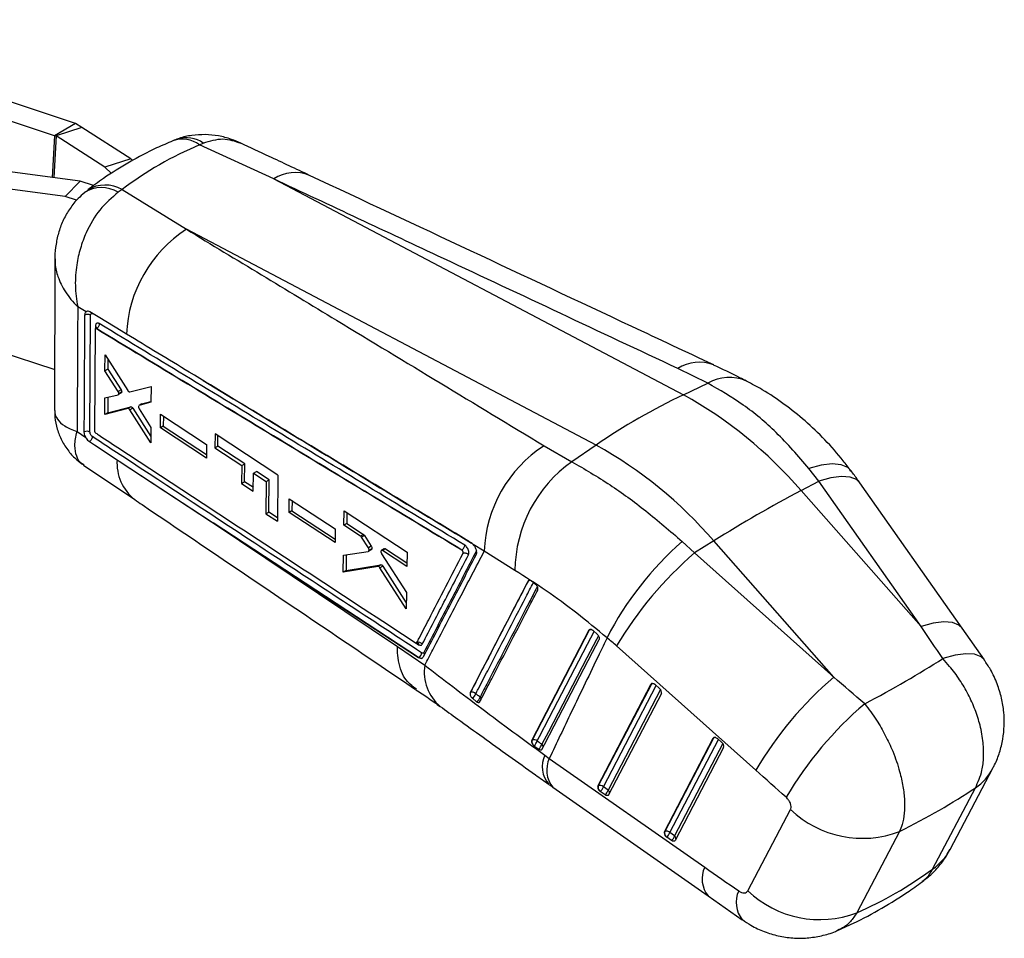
# Model space of a CAD drawing. Extents: x 30 to 387, y 19 to 288.
# Tile 5 of 12: x 305 to 387, y 19 to 95. Entities that reach past the tile are written whole.
import ezdxf

# ---------------------------------------------------------------- set-up
doc = ezdxf.new("R2010")
doc.units = 0
doc.layers.get('0').update_dxf_attribs({"linetype": 'CONTINUOUS'})

msp = doc.modelspace()

# ---------------------------------------------------------------- linework, layer by layer
at = {"color": 7, "linetype": 'CONTINUOUS'}
for p, q in [((309.2651, 86.7716), (283.1392, 95.4601)), ((307.4974, 85.7511), (281.3714, 94.4396)), ((309.2651, 86.7716), (307.4974, 85.7511)), ((309.8005, 86.4492), (307.6363, 85.7606)), ((309.8005, 86.4492), (309.2651, 86.7716)), ((313.8746, 83.8281), (309.8005, 86.4492)), ((307.6363, 85.7606), (307.4974, 85.7511)), ((311.7105, 83.1395), (307.6363, 85.7606)), ((319.6361, 84.9974), (319.9463, 85.1439)), ((325.8295, 82.1464), (319.6361, 84.9974)), ((313.8746, 83.8281), (311.7105, 83.1395)), ((312.256, 82.5967), (311.7105, 83.1395)), ((314.0223, 83.6811), (313.8746, 83.8281)), ((309.6593, 81.9554), (302.6678, 82.8924)), ((308.4084, 80.6725), (301.4169, 81.6095)), ((308.4084, 80.6725), (309.6593, 81.9554)), ((310.7767, 81.5848), (309.6593, 81.9554)), ((325.8295, 82.1464), (360.0774, 64.1022)), ((309.3572, 80.3578), (308.4084, 80.6725)), ((313.1554, 81.2562), (312.833, 81.0375)), ((313.1554, 81.2562), (318.5316, 77.9335)), ((352.7796, 59.8893), (318.5316, 77.9335)), ((307.5393, 75.4688), (307.5126, 62.7974)), ((310.1474, 71.0394), (309.4465, 71.4609)), ((310.4697, 60.9835), (310.5244, 70.7492)), ((310.8989, 69.5684), (310.847, 61.1094)), ((310.9428, 69.6502), (310.9323, 69.6442)), ((311.0084, 69.6363), (311.0075, 69.6357)), ((311.0083, 69.6364), (311.0084, 69.6363)), ((302.7428, 67.7844), (307.5198, 66.2)), ((311.7249, 66.1153), (311.7299, 67.4516)), ((311.7299, 67.4516), (313.6231, 64.4536)), ((311.9668, 67.0765), (311.9636, 66.2531)), ((311.9636, 66.2531), (311.7249, 66.1153)), ((312.8252, 64.3851), (311.7249, 66.1153)), ((311.9636, 66.2531), (313.0639, 64.5229)), ((362.1196, 65.0669), (359.6158, 66.2953)), ((360.0774, 64.1022), (362.1196, 65.0669)), ((313.0639, 64.5229), (312.8252, 64.3851)), ((312.8396, 64.1115), (313.0783, 64.2493)), ((313.1179, 64.3164), (312.8792, 64.1786)), ((313.7894, 64.3434), (315.579, 64.7861)), ((315.579, 64.7861), (315.571, 63.472)), ((311.7107, 62.4472), (311.7162, 63.832)), ((311.7162, 63.832), (312.8235, 64.1049)), ((311.9546, 63.8908), (311.9495, 62.585)), ((315.571, 63.472), (314.585, 63.2081)), ((314.8238, 63.346), (315.5715, 63.5461)), ((313.6353, 62.9562), (311.7107, 62.4472)), ((311.9495, 62.585), (311.7107, 62.4472)), ((311.9495, 62.585), (313.8741, 63.0941)), ((313.8741, 63.0941), (313.6353, 62.9562)), ((314.0404, 62.9854), (313.8016, 62.8475)), ((315.5496, 60.0875), (313.8016, 62.8475)), ((314.0404, 62.9854), (315.5529, 60.5975)), ((314.8093, 63.3399), (314.5704, 63.202)), ((314.585, 63.2081), (314.5719, 63.1995)), ((314.5827, 62.9303), (315.5579, 61.3775)), ((314.8238, 63.346), (314.585, 63.2081)), ((316.3623, 61.3351), (316.3699, 62.4732)), ((316.3699, 62.4732), (320.2152, 59.9492)), ((316.6069, 62.3177), (316.6012, 61.473)), ((309.3934, 61.0286), (310.1199, 60.541)), ((315.5579, 61.3775), (315.5496, 60.0875)), ((316.6012, 61.473), (316.3623, 61.3351)), ((320.2048, 58.8095), (316.3623, 61.3351)), ((316.6012, 61.473), (320.2075, 59.103)), ((310.9485, 60.9032), (310.9592, 60.8955)), ((320.9226, 60.8404), (320.9119, 59.6681)), ((326.1863, 57.3888), (320.9226, 60.8404)), ((321.151, 59.8061), (321.1591, 60.6854)), ((320.2152, 59.9492), (320.2048, 58.8095)), ((320.9119, 59.6681), (321.151, 59.8061)), ((320.9119, 59.6681), (323.1665, 58.1877)), ((323.4058, 58.3258), (321.151, 59.8061)), ((348.43, 59.8379), (350.7529, 58.505)), ((352.7796, 59.8893), (350.7529, 58.505)), ((312.7389, 58.6702), (312.9058, 58.5605)), ((312.9058, 58.5605), (320.7565, 53.4046)), ((309.9359, 58.2266), (314.2123, 55.3329)), ((323.1665, 58.1877), (323.1505, 56.6824)), ((323.1665, 58.1877), (323.4058, 58.3258)), ((323.3898, 56.8206), (323.4058, 58.3258)), ((324.1413, 57.5477), (324.3807, 57.6858)), ((325.4444, 56.9874), (324.3807, 57.6858)), ((371.3929, 56.8747), (370.5646, 57.9473)), ((323.1505, 56.6824), (323.3898, 56.8206)), ((324.1277, 56.3353), (323.3898, 56.8206)), ((324.1244, 56.0419), (324.1413, 57.5477)), ((324.1413, 57.5477), (325.205, 56.8492)), ((325.205, 56.8492), (325.1727, 54.1574)), ((325.205, 56.8492), (325.4444, 56.9874)), ((325.4121, 54.2956), (325.4444, 56.9874)), ((326.1863, 57.3888), (326.1381, 53.5216)), ((369.9111, 56.092), (371.3929, 56.8747)), ((379.9471, 44.715), (371.3929, 56.8747)), ((323.1505, 56.6824), (324.1244, 56.0419)), ((369.9111, 56.092), (379.9471, 44.715)), ((383.3767, 44.5892), (374.8225, 56.7489)), ((327.1141, 54.2626), (327.1292, 55.405)), ((327.1292, 55.405), (330.9739, 52.8806)), ((327.3648, 55.2503), (327.3536, 54.4008)), ((327.3536, 54.4008), (327.1141, 54.2626)), ((327.3536, 54.4008), (330.9609, 52.0297)), ((331.7027, 53.1978), (331.7209, 54.3898)), ((331.7209, 54.3898), (336.9856, 50.9399)), ((325.1727, 54.1574), (325.4121, 54.2956)), ((325.1727, 54.1574), (326.1381, 53.5216)), ((326.1418, 53.8151), (325.4121, 54.2956)), ((330.9564, 51.7368), (327.1141, 54.2626)), ((331.9561, 54.2358), (331.9424, 53.3362)), ((320.7565, 53.4046), (336.1836, 43.0487)), ((330.9739, 52.8806), (330.9564, 51.7368)), ((331.9424, 53.3362), (331.7027, 53.1978)), ((333.0993, 52.2815), (331.7027, 53.1978)), ((331.9424, 53.3362), (333.3391, 52.4199)), ((333.3391, 52.4199), (333.0993, 52.2815)), ((333.4207, 52.3327), (333.181, 52.1942)), ((333.7476, 51.2941), (333.181, 52.1942)), ((333.4207, 52.3327), (333.9874, 51.4326)), ((362.6133, 51.879), (361.0145, 50.8835)), ((372.6493, 40.5021), (362.6133, 51.879)), ((333.9874, 51.4326), (333.7476, 51.2941)), ((333.7595, 51.018), (333.9994, 51.1564)), ((334.0355, 51.206), (333.7957, 51.0675)), ((335.0742, 51.2296), (334.8344, 51.0912)), ((335.1744, 51.2159), (334.9345, 51.0775)), ((336.9639, 49.7459), (334.9345, 51.0775)), ((335.1744, 51.2159), (336.9693, 50.0384)), ((341.5585, 51.1213), (341.5532, 51.1183)), ((341.5582, 51.1217), (341.5585, 51.1213)), ((343.4312, 51.0216), (342.5073, 51.577)), ((342.5073, 51.577), (342.5181, 51.5646)), ((359.9785, 51.836), (361.0145, 50.8835)), ((331.6402, 49.2735), (331.6632, 50.6908)), ((331.6632, 50.6908), (333.7367, 51.0099)), ((331.9012, 50.7274), (331.8798, 49.4119)), ((334.848, 50.8131), (336.9234, 47.5725)), ((336.9856, 50.9399), (336.9639, 49.7459)), ((345.9954, 49.4096), (343.4312, 51.0216)), ((361.0145, 50.8835), (372.6493, 40.5021)), ((334.5566, 49.7506), (331.6402, 49.2735)), ((331.8798, 49.4119), (331.6402, 49.2735)), ((331.8798, 49.4119), (334.7965, 49.8891)), ((334.7965, 49.8891), (334.5566, 49.7506)), ((334.9547, 49.7814), (334.7148, 49.6429)), ((336.8971, 46.2007), (334.7148, 49.6429)), ((334.9547, 49.7814), (336.9067, 46.7022)), ((347.0965, 48.5251), (347.0991, 48.5266)), ((347.7235, 48.2508), (347.3553, 48.5333)), ((347.8063, 48.1685), (347.7235, 48.2508)), ((336.9234, 47.5725), (336.8971, 46.2007)), ((385.2446, 41.9319), (383.3773, 44.5884)), ((352.1864, 44.4066), (347.399, 35.2158)), ((352.1864, 44.4066), (352.2122, 44.4215)), ((352.5263, 44.378), (352.5185, 44.3848)), ((352.8955, 44.0492), (352.5263, 44.378)), ((336.1836, 43.0487), (338.4612, 41.4905)), ((366.127, 32.7142), (354.4922, 43.0956)), ((337.9434, 42.1263), (337.9381, 42.1232)), ((352.9321, 31.3781), (357.3707, 39.89)), ((357.4015, 39.9078), (352.9628, 31.3959)), ((357.3707, 39.89), (357.4015, 39.9078)), ((357.7162, 39.8648), (358.0915, 39.5394)), ((342.2667, 39.2082), (342.2654, 39.2074)), ((342.4368, 38.7249), (342.7955, 38.4383)), ((358.2437, 39.1224), (353.8308, 30.6599)), ((362.6019, 35.4004), (358.5195, 27.5718)), ((362.5711, 35.3826), (362.6019, 35.4004)), ((347.4236, 35.2301), (347.399, 35.2158)), ((347.5263, 34.812), (347.5888, 34.7586)), ((347.5888, 34.7586), (347.9819, 34.4781)), ((358.4887, 27.5541), (362.5711, 35.3826)), ((363.4441, 34.6151), (359.3874, 26.8358)), ((362.9165, 35.3574), (363.2919, 35.0321)), ((348.4992, 33.9679), (348.8698, 33.7006)), ((348.8698, 33.7006), (361.8577, 24.6064)), ((382.3806, 26.0941), (385.9579, 32.8878)), ((349.1675, 31.2885), (362.1553, 22.1942)), ((352.9628, 31.3959), (352.9321, 31.3781)), ((353.7883, 31.0484), (353.3872, 31.3245)), ((353.5305, 30.6498), (353.1294, 30.9258)), ((380.9168, 24.4485), (384.4941, 31.2422)), ((365.4573, 22.6286), (369.0346, 29.4223)), ((358.5195, 27.5718), (358.4887, 27.5541)), ((359.3449, 27.2244), (358.9439, 27.5004)), ((378.1556, 27.5831), (374.5783, 20.7894)), ((359.0871, 26.8257), (358.6861, 27.1018)), ((362.155, 22.1944), (365.0051, 20.2006))]:
    msp.add_line(p, q, dxfattribs=at)
at = {"color": 8, "linetype": 'CONTINUOUS'}
for p, q in [((307.4974, 85.7511), (307.2993, 82.2717)), ((307.6363, 85.7606), (307.4367, 82.2533)), ((310.9277, 69.8442), (310.9265, 69.6373)), ((337.7194, 43.3523), (337.9446, 43.2044)), ((353.3872, 31.3245), (357.802, 39.7904)), ((358.1712, 39.4534), (353.7883, 31.0484)), ((358.9439, 27.5004), (363.0023, 35.2831)), ((363.3716, 34.9461), (359.3449, 27.2244))]:
    msp.add_line(p, q, dxfattribs=at)
at = {"color": 7, "linetype": 'CONTINUOUS', "flags": 128}
for points in [[(313.5285, 69.1683), (313.0901, 69.4339), (311.2987, 70.5194), (310.4618, 71.0265)], [(310.4193, 60.194), (310.8376, 59.9192), (312.7389, 58.6702)], [(312.9058, 58.5605), (329.3359, 47.7762), (337.9434, 42.1263)], [(337.9381, 42.1232), (324.1763, 51.1592), (320.7565, 53.4046)], [(352.2122, 44.4215), (349.806, 39.8033), (347.4236, 35.2301)], [(348.2793, 34.486), (348.4793, 34.8697), (349.2821, 36.4102), (352.4941, 42.5727), (353.0454, 43.6303)], [(353.8308, 30.6599), (353.8098, 30.63), (353.7821, 30.6076), (353.7484, 30.5934), (353.7098, 30.5877), (353.6674, 30.5907), (353.6225, 30.6023), (353.5764, 30.6222), (353.5305, 30.6498)], [(359.3874, 26.8358), (359.3664, 26.806), (359.3387, 26.7836), (359.305, 26.7693), (359.2664, 26.7636), (359.224, 26.7666), (359.1791, 26.7782), (359.133, 26.7981), (359.0871, 26.8257)]]:
    msp.add_lwpolyline(points, dxfattribs=at)
at = {"color": 8, "linetype": 'CONTINUOUS', "flags": 128}
for points in [[(374.1033, 57.739), (373.8279, 58.0062), (373.2567, 58.2559), (372.5041, 58.3301), (371.5963, 58.226), (370.5646, 57.9473)], [(374.8225, 56.7489), (374.5596, 57.0047), (374.0203, 57.2218), (373.2953, 57.2727), (372.4094, 57.1557), (371.3929, 56.8747)], [(352.2122, 44.4215), (352.2351, 44.4535), (352.2601, 44.4731)], [(383.3767, 44.5892), (383.1138, 44.845), (382.5746, 45.0621), (381.8496, 45.113), (380.9636, 44.996), (379.9471, 44.715)], [(347.8546, 35.1528), (348.0551, 35.5378), (348.8571, 37.0782), (352.0661, 43.24), (352.6168, 44.2974)], [(352.9763, 43.9553), (352.8083, 43.6328), (352.0056, 42.0921), (348.7955, 35.9296), (348.2455, 34.8736)], [(385.2446, 41.9319), (384.9703, 42.1955), (384.423, 42.4085), (383.6881, 42.4533), (382.7911, 42.3283), (381.7632, 42.038)], [(357.4015, 39.9078), (357.4241, 39.9395), (357.4361, 39.9504)], [(362.6019, 35.4004), (362.6245, 35.4322), (362.6365, 35.443)]]:
    msp.add_lwpolyline(points, dxfattribs=at)
at = {"color": 8, "linetype": 'CONTINUOUS'}
for centre, radius, start, end in [((318.1967, 83.029), 2.4385, 53.824414, 109.12126), ((318.5188, 83.0868), 2.5039, 55.242874, 107.043046), ((327.6183, 79.3964), 3.2806, 68.409156, 123.043726), ((311.7451, 78.8413), 2.7966, 59.714853, 121.652082), ((311.449, 78.7226), 2.6971, 59.127561, 122.619813), ((361.4055, 63.5397), 3.2858, 68.536813, 123.003037), ((363.9158, 61.998), 3.5559, 66.023617, 120.338941), ((316.6068, 58.3826), 3.8786, 175.747683, 231.898187), ((347.2093, 48.4724), 0.1228, 120.442975, 153.780988), ((347.2497, 48.2433), 0.3209, 78.320212, 117.990191), ((352.3598, 44.1468), 0.3119, 82.834062, 118.256057), ((342.1317, 40.8989), 3.7179, 170.843807, 230.150822), ((357.5493, 39.6324), 0.3125, 82.055572, 118.230422), ((342.8603, 38.608), 0.3058, 4.356104, 44.514817), ((362.7497, 35.1252), 0.3124, 82.055156, 118.235308), ((348.0556, 34.6417), 0.2996, 355.01122, 50.689986), ((350.5635, 33.0003), 2.2798, 154.885852, 219.970965), ((350.9369, 32.7313), 2.2831, 154.875865, 219.192592), ((381.8578, 35.061), 4.6405, 304.619336, 331.982692), ((353.5978, 30.8095), 0.3056, 358.000893, 51.440805), ((359.1545, 26.9854), 0.3056, 358.003917, 51.440485), ((378.2805, 28.2673), 4.6403, 304.619256, 332.075248), ((363.9248, 23.637), 2.2831, 154.875254, 219.192822), ((366.7689, 21.6488), 2.2819, 154.910544, 219.404641)]:
    msp.add_arc(centre, radius, start, end, dxfattribs=at)
at = {"color": 7, "linetype": 'CONTINUOUS'}
for centre, radius, start, end in [((324.4796, 68.7279), 10.96, 122.867803, 177.697362), ((310.2671, 70.3006), 0.5172, 60.162892, 115.140371), ((310.8514, 69.7021), 0.1614, 3.967474, 61.787928), ((383.0873, 15.8163), 53.4882, 115.479417, 124.515206), ((342.8797, 32.9484), 35.5854, 40.569259, 61.100197), ((310.2111, 60.5349), 0.5178, 60.039532, 114.928405), ((354.3775, 50.6404), 10.953, 122.888411, 178.005126), ((335.5819, 28.7355), 35.5854, 40.569259, 61.100197), ((357.2909, 49.2933), 11.2961, 125.365449, 179.409833), ((425.8314, -49.2026), 119.2226, 117.972075, 122.022548), ((377.574, 31.6463), 26.7811, 131.072413, 153.057469), ((381.7115, 26.9247), 31.6605, 130.822433, 149.285581), ((337.938, 43.0073), 0.3955, 37.512075, 110.708437), ((337.7059, 42.5577), 0.4925, 298.83049, 356.164056), ((338.1462, 42.3558), 0.3069, 8.429311, 39.498132), ((393.3459, 16.5437), 31.66, 130.822338, 149.285779), ((357.385, 39.4829), 0.5055, 49.071573, 50.792231), ((357.8658, 39.2208), 0.3905, 345.413, 54.685231), ((342.5969, 39.0879), 0.3514, 159.983234, 209.193446), ((342.4275, 38.8564), 0.3868, 40.487252, 114.567583), ((342.0934, 39.2779), 0.6509, 301.837138, 344.831115), ((342.4442, 38.9932), 0.6567, 302.336678, 344.930448), ((395.9875, 14.1522), 31.8165, 130.709795, 149.186299), ((347.8328, 35.109), 0.4267, 163.512565, 224.094037), ((347.5838, 34.8828), 0.3824, 44.903074, 114.763707), ((347.0863, 35.3841), 0.8024, 308.776458, 343.242857), ((347.4671, 35.1068), 0.8126, 309.313355, 343.320882), ((362.5845, 34.9746), 0.5067, 49.071439, 50.787867), ((363.0661, 34.7134), 0.3905, 345.411646, 54.686312), ((353.3711, 31.2748), 0.4258, 163.470524, 223.883194), ((353.1228, 31.0501), 0.381, 46.056219, 114.825298), ((352.5815, 31.5629), 0.8403, 310.698771, 343.515842), ((353.416, 31.3403), 0.5039, 225.708101, 235.33391), ((352.9825, 31.287), 0.8404, 310.700356, 343.51159), ((375.0565, 35.7499), 8.7351, 226.417908, 290.780689), ((358.9277, 27.4507), 0.4258, 163.470505, 223.883213), ((358.6795, 27.226), 0.381, 46.055494, 114.825916), ((358.1382, 27.7388), 0.8402, 310.69668, 343.515419), ((358.5394, 27.4627), 0.8401, 310.694439, 343.51766), ((358.9727, 27.5162), 0.5039, 225.70674, 235.331399), ((371.4792, 28.9562), 8.7351, 226.41787, 290.780728)]:
    msp.add_arc(centre, radius, start, end, dxfattribs=at)
for centre, major_axis, ratio, start_param, end_param in [((354.4299, 14.8408), (-37.5045, 68.8527), 0.616455, 6.2209899, 6.3759389), ((379.3314, -14.2899), (-194.7159, 295.032), 0.0943049, 4.8419544, 4.8511881), ((348.1068, 30.9922), (-13.7243, 16.5912), 0.6051041, 4.9589911, 5.0088002), ((328.557, 43.2688), (65.1413, 14.4423), 0.3013412, 5.442283, 5.5983485), ((379.3314, -14.2899), (279.1219, -246.0852), 0.0991853, 1.6726377, 1.6818715), ((357.6209, 39.6677), (-0.2176, 0.263), 0.605143, 5.0284108, 6.5330247), ((362.8212, 35.1603), (-0.2176, 0.263), 0.605143, 5.0284108, 6.5330247), ((374.6674, -18.1135), (273.8264, -249.0578), 0.0865787, 1.6712457, 1.6804794), ((353.1822, 31.1558), (-0.2176, 0.263), 0.605143, 0.2498393, 1.7491098), ((328.557, 43.2688), (67.4486, 4.9127), 0.4068707, 5.5084764, 5.6600184), ((358.7389, 27.3317), (-0.2176, 0.263), 0.605143, 0.2498393, 1.7491098), ((403.419, 36.4888), (297.1345, -204.9392), 0.0927421, 4.6362222, 4.6458641), ((352.3784, 88.5082), (-17.1171, 69.4445), 0.661008, 3.2549575, 3.4064995)]:
    msp.add_ellipse(centre, major_axis=major_axis, ratio=ratio, start_param=start_param, end_param=end_param, dxfattribs=at)
for points, knots in [([(323.069, 85.1238), (322.8145, 85.2413), (322.2172, 85.5172), (321.2116, 85.764), (320.093, 85.8823), (318.9902, 85.7962), (318.2098, 85.6529), (317.8294, 85.4883), (317.7828, 85.4682)], [0, 0, 0, 0, 0.1544566, 0.3625636, 0.5683734, 0.7718655, 0.9720623, 1, 1, 1, 1]), ([(317.3991, 85.3335), (316.9441, 85.1375), (315.7026, 84.6026), (313.7518, 83.5752), (311.8384, 82.3824), (310.716, 81.5478), (310.278, 81.2222)], [0, 0, 0, 0, 0.17997251, 0.49100924, 0.80139419, 1, 1, 1, 1]), ([(317.9514, 85.5367), (317.8023, 85.4909), (317.6106, 85.4321), (317.4327, 85.3401), (317.3932, 85.3197)], [0, 0, 0, 0, 0.7781651, 1, 1, 1, 1]), ([(328.8254, 82.4466), (327.698, 82.9754), (325.7824, 83.8741), (323.866, 84.7689), (323.0774, 85.1372)], [0, 0, 0, 0, 0.5884871, 1, 1, 1, 1]), ([(362.6156, 66.5938), (360.3298, 67.667), (349.0704, 72.9535), (337.8034, 78.236), (328.8238, 82.446)], [0, 0, 0, 0, 0.20301315, 1, 1, 1, 1]), ([(359.6158, 66.2953), (353.085, 69.361), (341.8257, 74.6462), (330.5604, 79.9282), (325.8295, 82.1464)], [0, 0, 0, 0, 0.5800413, 1, 1, 1, 1]), ([(310.0117, 80.976), (309.8309, 80.8265), (309.3751, 80.4496), (308.7851, 79.6913), (308.2387, 78.7585), (307.8462, 77.7477), (307.6166, 76.6887), (307.5219, 75.92), (307.5455, 75.507), (307.548, 75.4625)], [0, 0, 0, 0, 0.112363, 0.2832188, 0.4576806, 0.6307571, 0.8014048, 0.9785939, 1, 1, 1, 1]), ([(312.833, 81.0375), (312.2947, 80.5761), (311.2336, 79.6666), (310.2263, 77.928), (309.6399, 76.3422), (309.307, 74.851), (309.195, 73.193), (309.3246, 72.0333), (309.4454, 71.4658), (309.4465, 71.4609)], [0, 0, 0, 0, 0.2123085, 0.4184499, 0.5447964, 0.6711661, 0.8306908, 0.9985147, 1, 1, 1, 1]), ([(318.5316, 77.9335), (322.7155, 75.3994), (332.6781, 69.3654), (342.6474, 63.3355), (348.43, 59.8379)], [0, 0, 0, 0, 0.4199587, 1, 1, 1, 1]), ([(309.4465, 71.4609), (309.4381, 69.6974), (309.4216, 66.2197), (309.4027, 62.7425), (309.3934, 61.0286)], [0, 0, 0, 0, 0.5070976, 1, 1, 1, 1]), ([(310.0473, 70.7688), (310.0524, 70.8249), (310.0626, 70.937), (310.1141, 71.0114), (310.146, 71.0383), (310.1474, 71.0394)], [0, 0, 0, 0, 0.4890769, 0.9781483, 1, 1, 1, 1]), ([(310.4618, 71.0265), (310.4161, 71.0486), (310.3225, 71.0938), (310.215, 71.0846), (310.1648, 71.051), (310.1474, 71.0394)], [0, 0, 0, 0, 0.3841361, 0.7871936, 1, 1, 1, 1]), ([(310.5244, 70.7492), (310.5251, 70.7635), (310.5273, 70.805), (310.5483, 70.8596), (310.5924, 70.897), (310.6521, 70.9044), (310.6977, 70.8825), (310.7205, 70.8716)], [0, 0, 0, 0, 0.1154188, 0.3365843, 0.5577766, 0.7789886, 1, 1, 1, 1]), ([(309.9929, 61.0044), (309.994, 61.1885), (309.9995, 62.109), (310.0187, 65.3636), (310.035, 68.4344), (310.0473, 70.7688)], [0, 0, 0, 0, 0.05656156, 0.28280766, 1, 1, 1, 1]), ([(311.2524, 70.0462), (311.2332, 70.0566), (311.1763, 70.0873), (311.0863, 70.1003), (310.9998, 70.0635), (310.9401, 69.9778), (310.9319, 69.889), (310.9277, 69.8442)], [0, 0, 0, 0, 0.11306152, 0.33420444, 0.55523216, 0.7762077, 1, 1, 1, 1]), ([(311.2524, 70.0462), (311.2497, 70.0075), (311.2441, 69.93), (311.1885, 69.8074), (311.1071, 69.6999), (311.0412, 69.6576), (311.0083, 69.6364)], [0, 0, 0, 0, 0.2499994, 0.5000018, 0.7500006, 1, 1, 1, 1]), ([(341.8031, 51.5258), (336.7051, 54.615), (326.518, 60.7882), (316.338, 66.962), (311.2524, 70.0462)], [0, 0, 0, 0, 0.5004386, 1, 1, 1, 1]), ([(311.0075, 69.6357), (310.9949, 69.6418), (310.9697, 69.6539), (310.9367, 69.6498), (310.9122, 69.6292), (310.9006, 69.5991), (310.8993, 69.5762), (310.8989, 69.5684)], [0, 0, 0, 0, 0.2211324, 0.4422418, 0.6636559, 0.885565, 1, 1, 1, 1]), ([(311.0131, 69.7284), (311.0126, 69.7266), (311.0115, 69.7224), (310.9931, 69.6854), (310.9588, 69.6644), (310.9403, 69.6531)], [0, 0, 0, 0, 0.2435115, 0.5925617, 1, 1, 1, 1]), ([(341.5532, 51.1183), (336.4604, 54.2044), (326.2749, 60.3766), (316.0966, 66.5494), (311.0075, 69.6357)], [0, 0, 0, 0, 0.5000001, 1, 1, 1, 1]), ([(311.0084, 69.6363), (316.0938, 66.5531), (326.2735, 60.3813), (336.4603, 54.21), (341.5582, 51.1217)], [0, 0, 0, 0, 0.4995633, 1, 1, 1, 1]), ([(342.3422, 51.719), (342.2024, 51.8036), (341.465, 52.25), (338.3367, 54.1436), (330.6158, 58.818), (321.7487, 64.188), (315.2737, 68.1109), (313.5285, 69.1683)], [0, 0, 0, 0, 0.0145448, 0.0767508, 0.3255746, 0.8182257, 1, 1, 1, 1]), ([(365.3529, 65.2461), (365.1722, 65.3403), (364.2828, 65.8038), (363.3472, 66.2383), (362.6016, 66.5844)], [0, 0, 0, 0, 0.2030794, 1, 1, 1, 1]), ([(370.5646, 57.9473), (369.6733, 58.9793), (367.956, 60.9677), (365.0864, 63.3579), (363.1156, 64.4932), (362.1196, 65.0669)], [0, 0, 0, 0, 0.3480155, 0.6705312, 1, 1, 1, 1]), ([(374.0833, 57.7242), (373.8745, 58.0121), (373.2033, 58.9374), (371.9258, 60.3458), (370.2793, 61.9331), (368.5249, 63.3259), (366.8861, 64.4343), (365.798, 65.0003), (365.3543, 65.2311)], [0, 0, 0, 0, 0.0889262, 0.2857646, 0.4817861, 0.6739211, 0.867029, 1, 1, 1, 1]), ([(312.8792, 64.1786), (312.8804, 64.1977), (312.8829, 64.2359), (312.8661, 64.304), (312.8438, 64.3544), (312.8283, 64.38), (312.8252, 64.3851)], [0, 0, 0, 0, 0.3075034, 0.6149937, 0.9229811, 1, 1, 1, 1]), ([(313.0639, 64.5229), (313.0758, 64.5016), (313.0994, 64.4589), (313.1184, 64.3901), (313.1214, 64.343), (313.1185, 64.3207), (313.1179, 64.3164)], [0, 0, 0, 0, 0.30916337, 0.61837562, 0.92668242, 1, 1, 1, 1]), ([(313.1179, 64.3164), (313.1138, 64.2997), (313.1062, 64.2697), (313.0862, 64.2567), (313.0773, 64.2509)], [0, 0, 0, 0, 0.5546566, 1, 1, 1, 1]), ([(313.6231, 64.4536), (313.6367, 64.4345), (313.6638, 64.3964), (313.7119, 64.3581), (313.7555, 64.3397), (313.7792, 64.3423), (313.7894, 64.3434)], [0, 0, 0, 0, 0.26622575, 0.53245715, 0.79885002, 1, 1, 1, 1]), ([(312.8381, 64.1141), (312.8446, 64.1173), (312.8629, 64.1265), (312.8743, 64.1533), (312.8784, 64.1745), (312.8792, 64.1786)], [0, 0, 0, 0, 0.3110722, 0.8662544, 1, 1, 1, 1]), ([(307.5351, 62.7988), (307.5322, 62.603), (307.5244, 62.0723), (307.7138, 61.217), (308.0894, 60.2525), (308.6526, 59.3825), (309.284, 58.6924), (309.7521, 58.3684), (309.9451, 58.2348)], [0, 0, 0, 0, 0.1088983, 0.295238, 0.4833248, 0.6833676, 0.869499, 1, 1, 1, 1]), ([(313.8016, 62.8475), (313.7881, 62.8665), (313.7609, 62.9045), (313.713, 62.9424), (313.6693, 62.9605), (313.6456, 62.9575), (313.6353, 62.9562)], [0, 0, 0, 0, 0.265329, 0.5306606, 0.7961362, 1, 1, 1, 1]), ([(313.8741, 63.0941), (313.8878, 63.0953), (313.915, 63.0977), (313.9629, 63.0729), (314.0065, 63.034), (314.0302, 63.0001), (314.0404, 62.9854)], [0, 0, 0, 0, 0.2651364, 0.5302431, 0.7956305, 1, 1, 1, 1]), ([(314.5292, 63.1247), (314.5288, 63.11), (314.5277, 63.0757), (314.5421, 63.0132), (314.564, 62.962), (314.5795, 62.9358), (314.5827, 62.9303)], [0, 0, 0, 0, 0.2492538, 0.5806953, 0.9122502, 1, 1, 1, 1]), ([(314.5521, 63.1863), (314.5444, 63.1738), (314.5336, 63.1565), (314.5302, 63.1316), (314.5292, 63.1247)], [0, 0, 0, 0, 0.7238657, 1, 1, 1, 1]), ([(314.8095, 63.3398), (314.8096, 63.3399), (314.8133, 63.3439), (314.8187, 63.345), (314.8238, 63.346)], [0, 0, 0, 0, 0.0382016, 1, 1, 1, 1]), ([(310.1199, 60.541), (310.0958, 60.5913), (310.0404, 60.7071), (309.9989, 60.87), (309.9945, 60.9678), (309.9929, 61.0044)], [0, 0, 0, 0, 0.3243264, 0.7465307, 1, 1, 1, 1]), ([(310.6723, 60.5975), (310.6574, 60.6085), (310.6198, 60.6363), (310.5628, 60.704), (310.5112, 60.7952), (310.4763, 60.8941), (310.4718, 60.9539), (310.4697, 60.9835)], [0, 0, 0, 0, 0.1406301, 0.3553136, 0.5699739, 0.7871371, 1, 1, 1, 1]), ([(310.847, 61.1094), (310.8483, 61.0928), (310.8508, 61.0595), (310.8703, 61.0046), (310.8989, 60.954), (310.9271, 60.9209), (310.944, 60.9069), (310.9485, 60.9032)], [0, 0, 0, 0, 0.2297713, 0.4595508, 0.6889874, 0.9178393, 1, 1, 1, 1]), ([(310.1199, 60.541), (310.1491, 60.4915), (310.2152, 60.3799), (310.3232, 60.2635), (310.395, 60.2116), (310.4193, 60.194)], [0, 0, 0, 0, 0.3449946, 0.7787329, 1, 1, 1, 1]), ([(310.6723, 60.5975), (310.6712, 60.5779), (310.6682, 60.5253), (310.6384, 60.4324), (310.5803, 60.3322), (310.5044, 60.2464), (310.4475, 60.2114), (310.4193, 60.194)], [0, 0, 0, 0, 0.13279197, 0.35532089, 0.57120778, 0.78709192, 1, 1, 1, 1]), ([(338.1973, 42.5248), (333.5444, 45.5798), (324.9676, 51.2112), (315.7934, 57.2349), (311.2714, 60.2041), (310.6723, 60.5975)], [0, 0, 0, 0, 0.5070622, 0.9346841, 1, 1, 1, 1]), ([(310.9592, 60.8955), (311.054, 60.8333), (311.7425, 60.3819), (314.8056, 58.3733), (323.6222, 52.5921), (331.8465, 47.1987), (337.6957, 43.3628)], [0, 0, 0, 0, 0.0106438, 0.0772634, 0.343742, 1, 1, 1, 1]), ([(350.7529, 58.505), (351.8138, 57.8882), (353.8426, 56.7086), (356.9558, 54.4318), (358.9638, 52.7073), (359.9785, 51.836)], [0, 0, 0, 0, 0.3516042, 0.6723846, 1, 1, 1, 1]), ([(374.8225, 56.7489), (374.7633, 56.8328), (374.526, 57.1687), (374.283, 57.4966), (374.1006, 57.7426)], [0, 0, 0, 0, 0.2496968, 1, 1, 1, 1]), ([(314.2124, 55.3312), (314.4168, 55.193), (322.2413, 49.9053), (330.0638, 44.6168), (337.6819, 39.4666)], [0, 0, 0, 0, 0.0261322, 1, 1, 1, 1]), ([(333.181, 52.1942), (333.1675, 52.2134), (333.1424, 52.2491), (333.113, 52.2713), (333.0993, 52.2815)], [0, 0, 0, 0, 0.5361638, 1, 1, 1, 1]), ([(333.3391, 52.4199), (333.3549, 52.4078), (333.3844, 52.3852), (333.4092, 52.3493), (333.4207, 52.3327)], [0, 0, 0, 0, 0.5361233, 1, 1, 1, 1]), ([(333.7957, 51.0675), (333.7991, 51.0849), (333.8061, 51.1197), (333.7961, 51.1857), (333.7753, 51.246), (333.7555, 51.2804), (333.7476, 51.2941)], [0, 0, 0, 0, 0.2727023, 0.545389, 0.8186, 1, 1, 1, 1]), ([(333.7581, 51.0205), (333.763, 51.0224), (333.7808, 51.0294), (333.7894, 51.0514), (333.7957, 51.0675)], [0, 0, 0, 0, 0.2698191, 1, 1, 1, 1]), ([(333.9874, 51.4326), (333.9991, 51.4114), (334.0224, 51.3691), (334.0409, 51.3006), (334.0446, 51.2446), (334.038, 51.2168), (334.0355, 51.206)], [0, 0, 0, 0, 0.2748227, 0.5497172, 0.8237289, 1, 1, 1, 1]), ([(334.0355, 51.206), (334.0296, 51.1907), (334.0211, 51.1686), (334.0033, 51.1615), (333.9977, 51.1593)], [0, 0, 0, 0, 0.6893433, 1, 1, 1, 1]), ([(334.9345, 51.0775), (334.9186, 51.0859), (334.8869, 51.1027), (334.8444, 51.0998), (334.8116, 51.0773), (334.801, 51.0475), (334.7959, 51.0331)], [0, 0, 0, 0, 0.2543415, 0.5087413, 0.7623489, 1, 1, 1, 1]), ([(335.0756, 51.2273), (335.0795, 51.2303), (335.0938, 51.2416), (335.1287, 51.2398), (335.1593, 51.2238), (335.1744, 51.2159)], [0, 0, 0, 0, 0.1582933, 0.5870687, 1, 1, 1, 1]), ([(342.783, 51.072), (342.049, 49.6515), (340.5809, 46.8104), (339.1156, 43.9708), (338.383, 42.551)], [0, 0, 0, 0, 0.500012, 1, 1, 1, 1]), ([(341.5912, 51.0865), (341.5906, 51.0871), (341.5784, 51.1), (341.5655, 51.1094), (341.5532, 51.1183)], [0, 0, 0, 0, 0.0511071, 1, 1, 1, 1]), ([(341.5582, 51.1217), (341.5907, 51.1425), (341.6559, 51.1842), (341.7369, 51.2898), (341.793, 51.4104), (341.7997, 51.4873), (341.8031, 51.5258)], [0, 0, 0, 0, 0.2500005, 0.4999988, 0.750001, 1, 1, 1, 1]), ([(341.5585, 51.1213), (341.5683, 51.1123), (341.5796, 51.102), (341.5899, 51.0881), (341.5912, 51.0865)], [0, 0, 0, 0, 0.8796098, 1, 1, 1, 1]), ([(341.656, 50.8499), (341.66, 50.8611), (341.6686, 50.8852), (341.6665, 50.9351), (341.6519, 50.9899), (341.6263, 51.0437), (341.603, 51.0722), (341.5912, 51.0865)], [0, 0, 0, 0, 0.1822463, 0.3920829, 0.5935337, 0.7952832, 1, 1, 1, 1]), ([(342.1105, 50.7237), (342.1122, 50.7274), (342.13, 50.7643), (342.1494, 50.8522), (342.1386, 51.0039), (342.0904, 51.166), (342.0105, 51.3195), (341.9106, 51.4479), (341.8379, 51.5006), (341.8031, 51.5258)], [0, 0, 0, 0, 0.0182711, 0.1844524, 0.3507242, 0.5170031, 0.6813919, 0.8477975, 1, 1, 1, 1]), ([(342.5073, 51.577), (342.4962, 51.5892), (342.4436, 51.6472), (342.3869, 51.6873), (342.3422, 51.719)], [0, 0, 0, 0, 0.2104224, 1, 1, 1, 1]), ([(342.5181, 51.5646), (342.5501, 51.5234), (342.6248, 51.4273), (342.7147, 51.2432), (342.7714, 51.0387), (342.7832, 50.8428), (342.7489, 50.7474), (342.7314, 50.6989)], [0, 0, 0, 0, 0.1568738, 0.3660023, 0.5750086, 0.783778, 1, 1, 1, 1]), ([(334.7959, 51.0331), (334.7934, 51.0151), (334.7882, 50.9791), (334.8008, 50.9127), (334.8226, 50.8556), (334.8413, 50.8243), (334.848, 50.8131)], [0, 0, 0, 0, 0.2812459, 0.5624749, 0.8443293, 1, 1, 1, 1]), ([(337.7982, 43.3773), (337.8641, 43.5051), (338.1939, 44.1445), (339.4788, 46.6348), (340.6996, 48.9982), (341.656, 50.8499)], [0, 0, 0, 0, 0.0513527, 0.2567632, 1, 1, 1, 1]), ([(338.2518, 43.2481), (338.8943, 44.4937), (340.1794, 46.985), (341.4668, 49.4774), (342.1105, 50.7237)], [0, 0, 0, 0, 0.4999839, 1, 1, 1, 1]), ([(342.7314, 50.6989), (341.997, 49.2784), (340.5281, 46.4374), (339.0619, 43.5979), (338.3288, 42.1782)], [0, 0, 0, 0, 0.5, 1, 1, 1, 1]), ([(338.4612, 41.4905), (338.6865, 41.9224), (339.6567, 43.7822), (341.313, 46.9586), (342.7449, 49.7052), (343.4312, 51.0216)], [0, 0, 0, 0, 0.1360558, 0.5859232, 1, 1, 1, 1]), ([(341.656, 50.8499), (341.6802, 50.8591), (341.7347, 50.8798), (341.8366, 50.8802), (341.9465, 50.8509), (342.0318, 50.8012), (342.0835, 50.7553), (342.1035, 50.7319), (342.1105, 50.7237)], [0, 0, 0, 0, 0.1717983, 0.3866513, 0.6015109, 0.8163613, 0.9362178, 1, 1, 1, 1]), ([(334.7148, 49.6429), (334.7012, 49.6618), (334.674, 49.6997), (334.6259, 49.7369), (334.5856, 49.7526), (334.5642, 49.7511), (334.5566, 49.7506)], [0, 0, 0, 0, 0.2817548, 0.5635356, 0.8453001, 1, 1, 1, 1]), ([(334.7965, 49.8891), (334.8107, 49.8891), (334.839, 49.889), (334.8873, 49.8607), (334.9268, 49.8222), (334.9473, 49.7921), (334.9547, 49.7814)], [0, 0, 0, 0, 0.2806313, 0.5611996, 0.8425263, 1, 1, 1, 1]), ([(353.6997, 43.7807), (352.8527, 44.4761), (351.1435, 45.8793), (348.5482, 47.8009), (346.8629, 48.863), (345.9954, 49.4096)], [0, 0, 0, 0, 0.3228218, 0.6514584, 1, 1, 1, 1]), ([(347.3553, 48.5333), (347.328, 48.551), (347.2735, 48.5863), (347.1959, 48.5976), (347.1332, 48.5782), (347.1082, 48.542), (347.0965, 48.5251)], [0, 0, 0, 0, 0.2579419, 0.515901, 0.7738197, 1, 1, 1, 1]), ([(347.0965, 48.5251), (346.2908, 46.9719), (344.6794, 43.8654), (343.07, 40.7601), (342.2654, 39.2074)], [0, 0, 0, 0, 0.5000001, 1, 1, 1, 1]), ([(347.0991, 48.5266), (346.2468, 46.8839), (345.2857, 45.0314), (343.6751, 41.9253), (342.9166, 40.462), (342.2667, 39.2082)], [0, 0, 0, 0, 0.5287949, 0.5962831, 1, 1, 1, 1]), ([(343.0635, 38.4411), (343.1296, 38.5686), (343.4615, 39.2087), (344.8571, 41.8994), (346.4041, 44.8811), (347.6859, 47.3505), (347.9029, 47.7686)], [0, 0, 0, 0, 0.04100625, 0.20592051, 0.86557647, 1, 1, 1, 1]), ([(347.9029, 47.7686), (347.9113, 47.7914), (347.9286, 47.8383), (347.9217, 47.9344), (347.8891, 48.0382), (347.8451, 48.118), (347.8143, 48.1581), (347.8063, 48.1685)], [0, 0, 0, 0, 0.2203492, 0.453083, 0.6858085, 0.9185284, 1, 1, 1, 1]), ([(352.5185, 44.3848), (352.4894, 44.4068), (352.431, 44.4509), (352.3408, 44.4802), (352.262, 44.4769), (352.2113, 44.4467), (352.1925, 44.4165), (352.1864, 44.4066)], [0, 0, 0, 0, 0.22368096, 0.44736219, 0.67023959, 0.89168368, 1, 1, 1, 1]), ([(353.6997, 43.7807), (353.4778, 43.3211), (352.4778, 41.2494), (350.8649, 37.8919), (349.4821, 34.9868), (348.8698, 33.7006)], [0, 0, 0, 0, 0.137079, 0.6179386, 1, 1, 1, 1]), ([(353.0454, 43.6303), (353.0537, 43.653), (353.0706, 43.6995), (353.0602, 43.793), (353.022, 43.8928), (352.9638, 43.9826), (352.9162, 44.029), (352.8955, 44.0492)], [0, 0, 0, 0, 0.20040028, 0.41247107, 0.62454492, 0.83660599, 1, 1, 1, 1]), ([(337.7646, 39.4801), (337.4112, 39.7522), (336.6394, 40.3462), (336.2381, 41.7052), (336.1766, 42.6882), (336.1829, 43.0142), (336.1836, 43.0487)], [0, 0, 0, 0, 0.3656741, 0.7985072, 0.9786447, 1, 1, 1, 1]), ([(337.6957, 43.3628), (337.7078, 43.3563), (337.733, 43.3429), (337.767, 43.345), (337.788, 43.3599), (337.7961, 43.3737), (337.7982, 43.3773)], [0, 0, 0, 0, 0.2880624, 0.5967911, 0.8955665, 1, 1, 1, 1]), ([(337.773, 43.3445), (337.7927, 43.3539), (337.8327, 43.3731), (337.8743, 43.3653), (337.884, 43.3606), (337.8818, 43.3618), (337.8818, 43.3618)], [0, 0, 0, 0, 0.3906461, 0.7941107, 0.9971077, 1, 1, 1, 1]), ([(337.8711, 43.3681), (337.8712, 43.3681), (337.8992, 43.3616), (337.9333, 43.3071), (337.9408, 43.2386), (337.9446, 43.2044)], [0, 0, 0, 0, 0.0025767, 0.5012912, 1, 1, 1, 1]), ([(337.9446, 43.2044), (337.9579, 43.1964), (338.0085, 43.1655), (338.0949, 43.1427), (338.1913, 43.1633), (338.2316, 43.2198), (338.2518, 43.2481)], [0, 0, 0, 0, 0.1050636, 0.4029135, 0.7006277, 1, 1, 1, 1]), ([(338.3288, 42.1782), (338.3033, 42.1424), (338.2524, 42.0708), (338.1303, 42.0444), (338.0203, 42.0732), (337.9554, 42.1127), (337.9381, 42.1232)], [0, 0, 0, 0, 0.2972008, 0.5943958, 0.8918208, 1, 1, 1, 1]), ([(338.383, 42.551), (338.3791, 42.5443), (338.3644, 42.5191), (338.3267, 42.4927), (338.2656, 42.4884), (338.2201, 42.5126), (338.1973, 42.5248)], [0, 0, 0, 0, 0.1072258, 0.4047494, 0.7023123, 1, 1, 1, 1]), ([(384.4941, 31.2422), (384.7048, 31.7072), (385.0523, 32.4739), (385.2002, 33.7989), (385.1647, 35.0626), (384.9237, 36.4057), (384.4865, 37.7741), (383.912, 39.0586), (383.1914, 40.2805), (382.461, 41.2768), (381.9569, 41.8267), (381.7632, 42.038)], [0, 0, 0, 0, 0.1640708, 0.2705327, 0.3769947, 0.5010285, 0.6095023, 0.7179763, 0.8254468, 0.932918, 1, 1, 1, 1]), ([(338.4612, 41.4905), (339.2317, 40.8986), (340.7729, 39.7148), (343.2355, 37.8517), (345.8007, 35.9364), (347.5997, 34.6241), (348.4992, 33.9679)], [0, 0, 0, 0, 0.2476827, 0.4953592, 0.7476813, 1, 1, 1, 1]), ([(385.9374, 32.8847), (385.9927, 32.9791), (386.2359, 33.3934), (386.5291, 34.2084), (386.8026, 35.2952), (386.9173, 36.4264), (386.8844, 37.5779), (386.6923, 38.7594), (386.3218, 39.9613), (385.8399, 41.0382), (385.4085, 41.6631), (385.2305, 41.921)], [0, 0, 0, 0, 0.0343659, 0.1509781, 0.2704606, 0.3866203, 0.5075091, 0.6319807, 0.7615685, 0.901623, 1, 1, 1, 1]), ([(337.7204, 39.4226), (338.0653, 39.2038), (338.7341, 38.7795), (339.411, 38.2753), (339.7387, 38.0311)], [0, 0, 0, 0, 0.515703, 1, 1, 1, 1]), ([(342.2654, 39.2074), (342.2566, 39.1832), (342.239, 39.1346), (342.2468, 39.0356), (342.27, 38.9605), (342.2878, 38.9214), (342.2901, 38.9165)], [0, 0, 0, 0, 0.3180005, 0.6359963, 0.9539868, 1, 1, 1, 1]), ([(342.2901, 38.9165), (342.3082, 38.883), (342.3444, 38.8158), (342.4002, 38.7553), (342.4317, 38.7292), (342.4368, 38.7249)], [0, 0, 0, 0, 0.4555712, 0.9111327, 1, 1, 1, 1]), ([(343.0783, 38.8224), (343.0011, 38.8839), (342.8819, 38.9788), (342.7634, 39.074), (342.7216, 39.1076)], [0, 0, 0, 0, 0.647915, 1, 1, 1, 1]), ([(339.7481, 38.0451), (340.2311, 37.6963), (341.3823, 36.865), (343.2965, 35.4821), (345.4724, 33.9181), (347.3104, 32.6028), (348.4499, 31.7976), (348.8172, 31.5382)], [0, 0, 0, 0, 0.1743444, 0.4155467, 0.6508564, 0.8874778, 1, 1, 1, 1]), ([(342.7955, 38.4383), (342.8117, 38.4265), (342.8549, 38.3953), (342.9262, 38.37), (342.9983, 38.3747), (343.0423, 38.4053), (343.059, 38.4334), (343.0635, 38.4411)], [0, 0, 0, 0, 0.1513774, 0.4027911, 0.6542026, 0.9056243, 1, 1, 1, 1]), ([(375.2359, 38.2698), (375.5761, 37.8178), (376.2014, 36.9867), (376.9778, 35.6233), (377.6536, 34.1775), (378.1508, 32.7284), (378.4566, 31.3484), (378.5874, 30.1716), (378.5623, 29.097), (378.4133, 28.2271), (378.2316, 27.7728), (378.1556, 27.5831)], [0, 0, 0, 0, 0.1330817, 0.2446991, 0.3563159, 0.4986685, 0.6048074, 0.7109462, 0.8173193, 0.9236922, 1, 1, 1, 1]), ([(347.399, 35.2158), (347.3904, 35.1918), (347.3733, 35.1437), (347.3849, 35.0475), (347.4233, 34.9469), (347.4756, 34.8662), (347.5139, 34.8254), (347.5263, 34.812)], [0, 0, 0, 0, 0.2223663, 0.444713, 0.6676222, 0.8917391, 1, 1, 1, 1]), ([(348.2455, 34.8736), (348.1736, 34.9246), (348.0431, 35.0175), (347.9131, 35.1108), (347.8546, 35.1528)], [0, 0, 0, 0, 0.5501714, 1, 1, 1, 1]), ([(347.9819, 34.4781), (347.9891, 34.4732), (348.0254, 34.4484), (348.0934, 34.418), (348.1767, 34.4101), (348.2426, 34.4332), (348.2677, 34.4694), (348.2793, 34.486)], [0, 0, 0, 0, 0.0605132, 0.3043521, 0.5481729, 0.7920081, 1, 1, 1, 1]), ([(348.8052, 31.544), (348.8893, 31.484), (349.0096, 31.3983), (349.132, 31.3141), (349.1688, 31.2888)], [0, 0, 0, 0, 0.6988753, 1, 1, 1, 1]), ([(369.0346, 29.4223), (369.0437, 29.4421), (369.0779, 29.5167), (369.0936, 29.6812), (369.0462, 29.8941), (368.9454, 30.1146), (368.8176, 30.3005), (368.7048, 30.4093), (368.6624, 30.4502)], [0, 0, 0, 0, 0.0760427, 0.2869515, 0.497808, 0.6404238, 0.8648394, 1, 1, 1, 1]), ([(380.0508, 23.4186), (380.2141, 23.5327), (380.7002, 23.8725), (381.3789, 24.5914), (381.9932, 25.3759), (382.2641, 25.91), (382.3581, 26.0952)], [0, 0, 0, 0, 0.1670479, 0.4974018, 0.8257189, 1, 1, 1, 1]), ([(372.8428, 19.2576), (373.3285, 19.4728), (374.6241, 20.0469), (376.673, 21.1432), (378.6304, 22.3642), (379.7794, 23.1953), (380.1925, 23.4941)], [0, 0, 0, 0, 0.1894735, 0.5053871, 0.8221549, 1, 1, 1, 1]), ([(364.7023, 22.6164), (364.7058, 22.614), (364.7829, 22.5605), (364.94, 22.4789), (365.1281, 22.4445), (365.2893, 22.4679), (365.3951, 22.5295), (365.4418, 22.6039), (365.4573, 22.6286)], [0, 0, 0, 0, 0.01193373, 0.25645349, 0.50114357, 0.64188054, 0.88125561, 1, 1, 1, 1]), ([(365.0166, 20.2171), (365.2488, 20.0548), (365.8192, 19.6559), (366.8304, 19.1976), (368.004, 18.8349), (369.2129, 18.6569), (370.4315, 18.6545), (371.6288, 18.8524), (372.4904, 19.0809), (372.9151, 19.2999), (372.9796, 19.3331)], [0, 0, 0, 0, 0.1012159, 0.248647, 0.3951153, 0.5399371, 0.6845569, 0.8291224, 0.9740758, 1, 1, 1, 1])]:
    msp.add_open_spline(points, degree=3, knots=knots, dxfattribs=at)
at = {"color": 8, "linetype": 'CONTINUOUS'}
for points, knots in [([(319.9463, 85.1439), (320.499, 85.3197), (321.575, 85.6618), (322.5844, 85.3049), (323.0752, 85.1313)], [0, 0, 0, 0, 0.51372083, 1, 1, 1, 1]), ([(307.5696, 75.4638), (307.5628, 75.3182), (307.5402, 74.8309), (307.7857, 73.8931), (308.3687, 72.6764), (309.0442, 71.857), (309.443, 71.4643), (309.4465, 71.4609)], [0, 0, 0, 0, 0.1068495, 0.3576489, 0.6692668, 0.9970992, 1, 1, 1, 1]), ([(310.9431, 69.6482), (310.9489, 69.6514), (310.9626, 69.659), (310.9864, 69.6517), (311.0028, 69.6403), (311.0083, 69.6364)], [0, 0, 0, 0, 0.3236296, 0.7722673, 1, 1, 1, 1]), ([(319.9258, 65.2928), (322.601, 63.6713), (330.082, 59.1372), (337.568, 54.6034), (342.3769, 51.691)], [0, 0, 0, 0, 0.3576118, 1, 1, 1, 1]), ([(307.5436, 62.797), (307.5363, 62.7234), (307.5102, 62.462), (307.7405, 62.0075), (308.3097, 61.4633), (308.9879, 61.1585), (309.3899, 61.0297), (309.3934, 61.0286)], [0, 0, 0, 0, 0.0967633, 0.3441758, 0.6621457, 0.9970827, 1, 1, 1, 1]), ([(309.9516, 58.2495), (309.8573, 58.3079), (309.5879, 58.4745), (309.3036, 58.9914), (309.1571, 59.8333), (309.2763, 60.603), (309.3924, 61.025), (309.3934, 61.0286)], [0, 0, 0, 0, 0.1285767, 0.36727586, 0.67404657, 0.99718555, 1, 1, 1, 1]), ([(342.7216, 39.1076), (342.788, 39.2357), (343.12, 39.8765), (344.5144, 42.5677), (346.0528, 45.5353), (347.3263, 47.9906), (347.5359, 48.3947)], [0, 0, 0, 0, 0.0414045, 0.2070228, 0.8694952, 1, 1, 1, 1]), ([(347.8705, 48.0642), (347.8189, 47.9647), (347.5011, 47.3523), (346.1193, 44.6885), (344.5735, 41.7074), (343.2945, 39.2396), (343.0783, 38.8224)], [0, 0, 0, 0, 0.0323072, 0.198758, 0.864561, 1, 1, 1, 1]), ([(337.9434, 42.1263), (337.9926, 42.1027), (338.0909, 42.0555), (338.1988, 42.0538), (338.2405, 42.0883), (338.2503, 42.0963)], [0, 0, 0, 0, 0.4340295, 0.8678207, 1, 1, 1, 1]), ([(380.0449, 23.4268), (380.1787, 23.519), (380.5412, 23.769), (380.7715, 24.1857), (380.9168, 24.4485)], [0, 0, 0, 0, 0.3691911, 1, 1, 1, 1]), ([(374.5783, 20.7894), (374.4075, 20.5371), (374.066, 20.0329), (373.5117, 19.558), (373.1128, 19.4009), (372.9731, 19.3459)], [0, 0, 0, 0, 0.3941995, 0.7877651, 1, 1, 1, 1])]:
    msp.add_open_spline(points, degree=3, knots=knots, dxfattribs=at)

doc.saveas('drawing.dxf')
